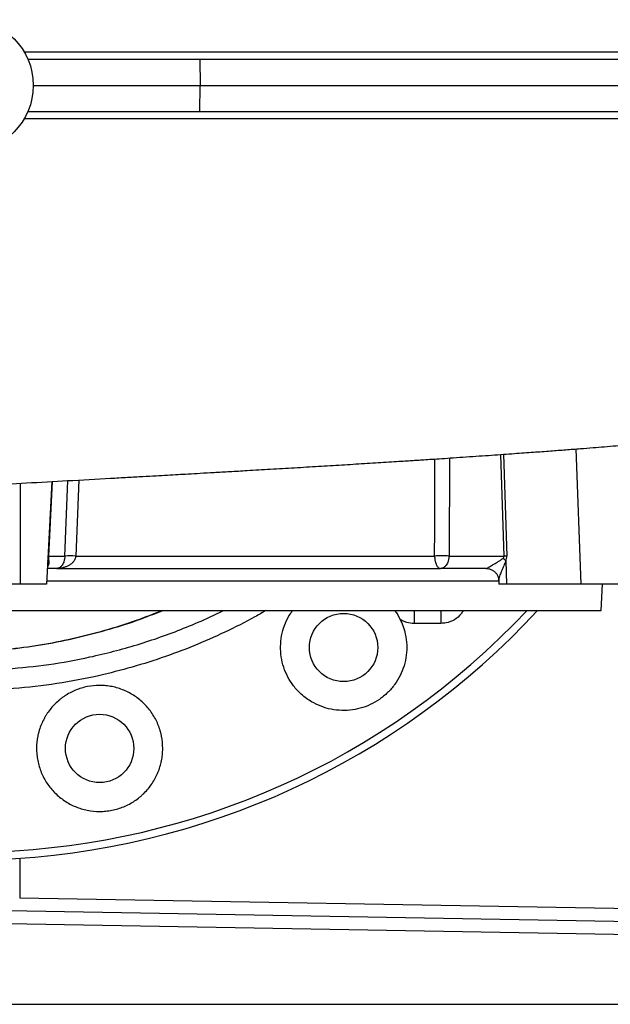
# Model space of a CAD drawing. Header units: millimetres. Extents: x 5831 to 11753, y 2048 to 15393.
# Tile 3 of 13: x 9302 to 10425, y 2048 to 3923. Entities that reach past the tile are written whole.
import ezdxf

# ---------------------------------------------------------------- set-up
doc = ezdxf.new("R2010")
doc.units = ezdxf.units.MM
doc.header["$LTSCALE"] = 5

msp = doc.modelspace()

# ---------------------------------------------------------------- linework, layer by layer
at = {"color": 7, "linetype": 'Continuous', "lineweight": 25}
for p, q in [((9317.1, 3848.2), (9644.5, 3848.2)), ((9644.5, 3848.2), (9644.7, 3798.2)), ((9644.5, 3848.2), (11091.1, 3848.2)), ((9327.5, 3798.2), (9644.7, 3798.2)), ((9644.5, 3748.2), (9644.7, 3798.2)), ((9644.7, 3798.2), (11091.8, 3798.2)), ((9317.1, 3748.2), (9644.5, 3748.2)), ((9644.5, 3748.2), (11091.1, 3748.2)), ((9362.8, 3043.8), (9352.5, 2848.2)), ((9356.2, 2901.9), (9387.5, 2901.9)), ((9408.1, 2901.9), (10090.8, 2901.9)), ((10118.3, 2901.9), (10223.1, 2901.9)), ((10226.2, 2892.7), (10227.8, 2848.2)), ((9372.1, 2878.2), (9354.1, 2878.2)), ((9372.1, 2878.2), (10101.8, 2878.2)), ((10189, 2878.2), (10101.8, 2878.2)), ((10212.8, 2856.2), (10213.2, 2848.2)), ((9302.5, 2848.2), (9102.5, 2848.2)), ((9352.5, 2848.2), (9302.5, 2848.2)), ((10227.8, 2848.2), (10213.2, 2848.2)), ((10369.3, 2848.2), (10227.8, 2848.2)), ((10440, 2848.2), (10369.3, 2848.2)), ((10407.5, 2798.2), (10410.1, 2848.2)), ((7997.5, 2798.2), (10407.5, 2798.2)), ((9301.7, 2251.2), (10845.6, 2224.2)), ((9278.9, 2226.6), (10853.4, 2199.1)), ((10853.4, 2174.1), (9278.9, 2201.6)), ((9202.5, 2048.2), (10853.4, 2048.2))]:
    msp.add_line(p, q, dxfattribs=at)
at = {"color": 8, "linetype": 'Continuous', "lineweight": 25}
for p, q in [((10223.1, 2901.9), (10216.9, 3095.3)), ((10222.1, 3095.6), (10228.3, 2901.9)), ((10359.7, 3105.8), (10369.3, 2848.2)), ((10119, 3088.6), (10118.3, 2901.9)), ((9302.5, 3040.4), (9302.5, 2848.2)), ((9363.6, 3043.8), (9356.2, 2901.9)), ((9387.5, 2901.9), (9393.5, 3045.5)), ((9414.1, 3046.7), (9408.1, 2901.9)), ((9352.9, 2854.5), (10212.9, 2854.5)), ((9301.7, 2326.6), (9301.7, 2251.2))]:
    msp.add_line(p, q, dxfattribs=at)
at = {"color": 8, "linetype": 'Continuous', "lineweight": 25, "flags": 128}
msp.add_lwpolyline([(10090.8, 2901.9), (10091, 2951.8), (10091.6, 3086.7)], dxfattribs=at)
at = {"color": 7, "linetype": 'Continuous', "lineweight": 25, "flags": 128}
for points in [[(10052.1, 2798.2), (10052, 2797.8), (10052, 2796.4), (10051.9, 2794.1), (10051.9, 2791), (10051.9, 2787.3), (10051.8, 2783), (10051.8, 2778.4), (10051.8, 2773.6)], [(10103, 2798.2), (10102.9, 2797.8), (10102.9, 2796.4), (10102.8, 2794.1), (10102.8, 2791), (10102.7, 2787.3), (10102.7, 2783), (10102.7, 2778.4), (10102.7, 2773.6)]]:
    msp.add_lwpolyline(points, dxfattribs=at)
at = {"color": 7, "linetype": 'Continuous', "lineweight": 25}
for centre, radius in [((9202.5, 3798.2), 125), ((9917.8, 2727.7), 65), ((9453.7, 2535.5), 65)]:
    msp.add_circle(centre, radius, dxfattribs=at)
for centre, radius, start, end in [((9364.5, 2892.1), 9.69, 147.3999, 176.4984), ((9355.8, 2895.5), 6.39, 86.1823, 93.8177), ((9397.8, 2712.1), 190.1, 86.8883, 93.1117), ((10104.6, 2543.5), 358.7, 87.8026, 92.1974), ((10197.4, 2864), 40.7, 44.9028, 55.0517), ((10225.7, 2605.9), 296, 89.4996, 90.5004), ((9202.5, 3798.2), 1475, 226.9093, 317.3151)]:
    msp.add_arc(centre, radius, start, end, dxfattribs=at)
at = {"color": 8, "linetype": 'Continuous', "lineweight": 25}
msp.add_arc((9202.5, 3798.2), 1460.3, 227.5717, 316.7794, dxfattribs=at)
at = {"color": 7, "linetype": 'Continuous', "lineweight": 25}
for centre, major_axis, ratio, start_param, end_param in [((9380.4, 2903.2), (15.8, 20.6), 0.89397, 2.224766, 2.412151), ((10073.8, 2903.2), (149.4, -1.5), 0.167075, 6.103867, 6.291252), ((10091.4, 2904.5), (136.9, -3.7), 0.364294, 6.117367, 6.304752)]:
    msp.add_ellipse(centre, major_axis=major_axis, ratio=ratio, start_param=start_param, end_param=end_param, dxfattribs=at)
for points, knots in [([(9310.1, 3862), (9327.1, 3862), (9344.1, 3862), (9378.2, 3862), (9395.2, 3862), (9446.2, 3862), (9480, 3862), (9547.1, 3862), (9580.5, 3862), (9630.3, 3862), (9646.9, 3862), (9679.9, 3862), (9696.3, 3861.9), (9778.3, 3861.9), (9843.1, 3861.9), (9970.9, 3861.9), (10034, 3861.9), (10158.5, 3861.9), (10219.9, 3861.9), (10295.6, 3861.9), (10310.7, 3861.9), (10340.7, 3861.9), (10355.7, 3861.9), (10400.3, 3861.9), (10429.6, 3861.9), (10516.3, 3861.9), (10572.5, 3861.9), (10681.5, 3861.9), (10734.4, 3861.9), (10837, 3861.8), (10886.7, 3861.8), (10958.7, 3861.8), (10982.3, 3861.8), (11017.1, 3861.8), (11028.6, 3861.8), (11051.3, 3861.8), (11062.6, 3861.8), (11085, 3861.8), (11096, 3861.8), (11117.6, 3861.8), (11128.3, 3861.8), (11159.8, 3861.8), (11180.1, 3861.8), (11239.1, 3861.8), (11275.8, 3861.8), (11343.9, 3861.8), (11375.4, 3861.8), (11418.6, 3861.8), (11432.3, 3861.8), (11451.9, 3861.8), (11458.2, 3861.8), (11470.6, 3861.8), (11476.6, 3861.8), (11505.6, 3861.7), (11525.8, 3861.7), (11551.5, 3861.7), (11559.3, 3861.7), (11569.9, 3861.7), (11573.2, 3861.7), (11577.9, 3861.7), (11579.5, 3861.7), (11582.4, 3861.7), (11583.9, 3861.7), (11585.2, 3861.7)], [0, 0, 0, 0, 0.015625, 0.015625, 0.03125, 0.03125, 0.0625, 0.0625, 0.09375, 0.09375, 0.109375, 0.109375, 0.125, 0.125, 0.1875, 0.1875, 0.25, 0.25, 0.3125, 0.3125, 0.328125, 0.328125, 0.34375, 0.34375, 0.375, 0.375, 0.4375, 0.4375, 0.5, 0.5, 0.5625, 0.5625, 0.59375, 0.59375, 0.609375, 0.609375, 0.625, 0.625, 0.640625, 0.640625, 0.65625, 0.65625, 0.6875, 0.6875, 0.75, 0.75, 0.8125, 0.8125, 0.84375, 0.84375, 0.859375, 0.859375, 0.875, 0.875, 0.9375, 0.9375, 0.96875, 0.96875, 0.984375, 0.984375, 0.992188, 0.992188, 1, 1, 1, 1]), ([(11585.2, 3734.8), (11585.2, 3734.8), (11585.1, 3734.8), (11584.9, 3734.8), (11584.6, 3734.8), (11584, 3734.8), (11582.8, 3734.8), (11580.2, 3734.8), (11577.9, 3734.8), (11573.2, 3734.8), (11569.9, 3734.8), (11559.3, 3734.7), (11551.5, 3734.7), (11526, 3734.7), (11506, 3734.7), (11460.2, 3734.7), (11434.4, 3734.7), (11391.4, 3734.7), (11376.3, 3734.7), (11356.5, 3734.7), (11352.5, 3734.7), (11344.4, 3734.7), (11340.3, 3734.7), (11327.8, 3734.7), (11319.4, 3734.7), (11276.4, 3734.7), (11239.5, 3734.7), (11180.6, 3734.7), (11160.3, 3734.7), (11118.6, 3734.7), (11097.1, 3734.7), (11030.9, 3734.6), (10984.8, 3734.6), (10924.6, 3734.6), (10912.4, 3734.6), (10887.8, 3734.6), (10875.4, 3734.6), (10837.7, 3734.6), (10812.3, 3734.6), (10734.7, 3734.6), (10681.6, 3734.6), (10572.4, 3734.6), (10516.3, 3734.6), (10401.2, 3734.6), (10342.2, 3734.6), (10266.6, 3734.6), (10251.4, 3734.6), (10220.8, 3734.6), (10205.4, 3734.5), (10159, 3734.5), (10127.8, 3734.5), (10033.9, 3734.5), (9970.5, 3734.5), (9842.3, 3734.5), (9777.5, 3734.5), (9695.5, 3734.5), (9679, 3734.5), (9646.1, 3734.5), (9629.5, 3734.5), (9579.8, 3734.5), (9546.5, 3734.5), (9479.5, 3734.5), (9445.9, 3734.5), (9395.1, 3734.5), (9378.2, 3734.5), (9344.2, 3734.5), (9327.1, 3734.5), (9310.1, 3734.5)], [0, 0, 0, 0, 0.000488, 0.000488, 0.000977, 0.001953, 0.003906, 0.007812, 0.015625, 0.015625, 0.03125, 0.03125, 0.0625, 0.0625, 0.125, 0.125, 0.1875, 0.1875, 0.21875, 0.21875, 0.226563, 0.226563, 0.234375, 0.234375, 0.25, 0.25, 0.3125, 0.3125, 0.34375, 0.34375, 0.375, 0.375, 0.4375, 0.4375, 0.453125, 0.453125, 0.46875, 0.46875, 0.5, 0.5, 0.5625, 0.5625, 0.625, 0.625, 0.6875, 0.6875, 0.703125, 0.703125, 0.71875, 0.71875, 0.75, 0.75, 0.8125, 0.8125, 0.875, 0.875, 0.890625, 0.890625, 0.90625, 0.90625, 0.9375, 0.9375, 0.96875, 0.96875, 0.984375, 0.984375, 1, 1, 1, 1]), ([(7060.5, 2886.9), (7060.4, 2886.9), (7060, 2886.8), (7062.9, 2887.4), (7067.9, 2888.4), (7075.1, 2889.7), (7083.5, 2891.1), (7093.2, 2892.7), (7105.1, 2894.6), (7119.1, 2896.8), (7135, 2899.1), (7151.6, 2901.4), (7168, 2903.6), (7185.4, 2905.8), (7204.9, 2908.3), (7226.6, 2910.9), (7248.8, 2913.4), (7274.8, 2916.3), (7305.9, 2919.6), (7343.3, 2923.3), (7377.5, 2926.6), (7407, 2929.2), (7432.2, 2931.4), (7459.8, 2933.8), (7487.5, 2936), (7515.1, 2938.2), (7541.7, 2940.2), (7570.4, 2942.3), (7600.5, 2944.5), (7630.3, 2946.6), (7658, 2948.4), (7683.1, 2950.1), (7705.2, 2951.6), (7723.8, 2952.8), (7739.7, 2953.8), (7755.5, 2954.8), (7774.2, 2956), (7797.1, 2957.4), (7824.4, 2959), (7855.7, 2960.9), (7890, 2963), (7926.1, 2965.1), (7962.9, 2967.2), (8005.1, 2969.6), (8053.2, 2972.3), (8107.3, 2975.3), (8162.5, 2978.3), (8217.5, 2981.2), (8269.9, 2984), (8317.4, 2986.6), (8359.1, 2988.8), (8396.1, 2990.8), (8431.3, 2992.6), (8467.9, 2994.6), (8514.9, 2997.1), (8572.9, 3000.2), (8642.7, 3004), (8717.5, 3008), (8795.5, 3012.3), (8874.7, 3016.6), (8951.5, 3020.9), (9025.6, 3025), (9097.1, 3028.9), (9168.2, 3032.9), (9240.6, 3037), (9315.7, 3041.2), (9394.2, 3045.5), (9458.1, 3049.1), (9505.7, 3051.8), (9534.7, 3053.4), (9559.9, 3054.8), (9582.2, 3056.1), (9602.5, 3057.2), (9623.3, 3058.4), (9646.1, 3059.7), (9672.5, 3061.2), (9702.2, 3062.9), (9738, 3065), (9779.2, 3067.4), (9824.5, 3070.1), (9869.8, 3072.8), (9914.1, 3075.5), (9950.1, 3077.7), (9978.3, 3079.5), (9998.7, 3080.7), (10017.5, 3081.9), (10033.7, 3083), (10046.8, 3083.8), (10058.7, 3084.6), (10071.3, 3085.4), (10086.8, 3086.4), (10105.4, 3087.6), (10127.3, 3089.1), (10151, 3090.7), (10175.4, 3092.4), (10199, 3094), (10221.4, 3095.6), (10248, 3097.5), (10278, 3099.6), (10310.5, 3102), (10340.2, 3104.3), (10367.1, 3106.3), (10391.4, 3108.2), (10414.1, 3110.1), (10437.8, 3112), (10464.6, 3114.2), (10494.7, 3116.7), (10526.9, 3119.5), (10560.3, 3122.4), (10594.3, 3125.5), (10628.5, 3128.7), (10662.5, 3132), (10694.9, 3135.2), (10724.6, 3138.3), (10749.6, 3141), (10770.4, 3143.3), (10787.6, 3145.3), (10803.2, 3147.1), (10817.4, 3148.8), (10831.2, 3150.4), (10845.8, 3152.3), (10862.7, 3154.4), (10881.2, 3156.8), (10901, 3159.5), (10921.9, 3162.4), (10943.3, 3165.5), (10964.2, 3168.7), (10983.6, 3171.9), (11001.5, 3174.8), (11017.9, 3177.7), (11033, 3180.5), (11046.7, 3183.1), (11059.3, 3185.6), (11071.1, 3188.1), (11082.2, 3190.5), (11093.4, 3193), (11105.2, 3195.8), (11118.4, 3199.1), (11131.6, 3202.5), (11144.9, 3206.3), (11156.2, 3209.6), (11166.6, 3212.8), (11177.2, 3216.2), (11190.7, 3220.8), (11207.2, 3226.8), (11218.9, 3231.5), (11225.2, 3234.1)], [0, 0, 0, 0, 0.0019715, 0.0103285, 0.020759, 0.0302801, 0.0383635, 0.0467176, 0.0556722, 0.0651114, 0.0750158, 0.0844612, 0.0926165, 0.1002241, 0.1092574, 0.1188632, 0.1276788, 0.1358586, 0.1483241, 0.1611568, 0.1736856, 0.1808684, 0.1880886, 0.1959608, 0.2045352, 0.2111989, 0.2182215, 0.2256037, 0.2333469, 0.2408998, 0.2475753, 0.2533709, 0.2587285, 0.2630187, 0.2662491, 0.269537, 0.2736612, 0.2787211, 0.2846512, 0.2914544, 0.2989072, 0.3064374, 0.3140186, 0.3216526, 0.3322384, 0.3429298, 0.3537249, 0.3645278, 0.3746364, 0.3835846, 0.3913654, 0.3979737, 0.4041147, 0.4108252, 0.4181141, 0.4298144, 0.4423616, 0.4557492, 0.4698881, 0.4839582, 0.497761, 0.5105425, 0.5231086, 0.5354688, 0.5480386, 0.5612872, 0.5751883, 0.5897727, 0.5956264, 0.6009191, 0.6054942, 0.6093518, 0.6130141, 0.6165074, 0.6206435, 0.6254216, 0.6308409, 0.6369012, 0.64502, 0.65358, 0.6620535, 0.6704425, 0.6787491, 0.6827987, 0.6868291, 0.6906707, 0.6938731, 0.6964115, 0.6984284, 0.7008583, 0.7038715, 0.7076127, 0.7119845, 0.7169635, 0.7219763, 0.7267883, 0.7313992, 0.7358082, 0.7433649, 0.7502362, 0.7564389, 0.7624205, 0.7677164, 0.7723737, 0.7774909, 0.7835148, 0.790457, 0.7980304, 0.8058575, 0.8139415, 0.8222833, 0.8307254, 0.8391167, 0.8468196, 0.8538081, 0.8589462, 0.8636194, 0.8679219, 0.8719153, 0.8756054, 0.8796429, 0.8844849, 0.8901275, 0.8958727, 0.9022554, 0.9092278, 0.9160661, 0.9225155, 0.9285794, 0.934261, 0.9395636, 0.9444903, 0.9490478, 0.9532866, 0.957224, 0.9608647, 0.9649848, 0.9689681, 0.9736083, 0.9779568, 0.9816737, 0.9837807, 0.9865414, 0.9901604, 0.9946439, 1, 1, 1, 1]), ([(9387.5, 2901.9), (9387.5, 2900.8), (9387.4, 2899.7), (9387.2, 2897.7), (9387, 2896.7), (9386.6, 2894.7), (9386.4, 2893.8), (9385.9, 2892.1), (9385.6, 2891.2), (9384.8, 2888.9), (9384.1, 2887.6), (9382.8, 2885.2), (9382.1, 2884.2), (9380.6, 2882.4), (9379.9, 2881.6), (9378.3, 2880.4), (9377.6, 2879.8), (9376, 2879), (9375.2, 2878.7), (9374, 2878.4), (9373.6, 2878.4), (9372.8, 2878.3), (9372.5, 2878.2), (9372.1, 2878.2)], [0, 0, 0, 0, 0.0625, 0.0625, 0.125, 0.125, 0.1875, 0.1875, 0.25, 0.25, 0.375, 0.375, 0.5, 0.5, 0.625, 0.625, 0.75, 0.75, 0.875, 0.875, 0.9375, 0.9375, 1, 1, 1, 1]), ([(9408.1, 2901.9), (9408.1, 2900.8), (9407.9, 2899.7), (9407.3, 2897.7), (9407, 2896.7), (9406.1, 2894.8), (9405.6, 2893.8), (9404.5, 2892.1), (9403.9, 2891.3), (9401.9, 2888.9), (9400.4, 2887.6), (9397.3, 2885.2), (9395.6, 2884.2), (9392.2, 2882.4), (9390.5, 2881.6), (9386.9, 2880.4), (9385, 2879.8), (9381.4, 2879), (9379.5, 2878.7), (9376.7, 2878.4), (9375.8, 2878.4), (9373.9, 2878.3), (9373, 2878.2), (9372.1, 2878.2)], [0, 0, 0, 0, 0.0625, 0.0625, 0.125, 0.125, 0.1875, 0.1875, 0.25, 0.25, 0.375, 0.375, 0.5, 0.5, 0.625, 0.625, 0.75, 0.75, 0.875, 0.875, 0.9375, 0.9375, 1, 1, 1, 1]), ([(10090.8, 2901.9), (10090.8, 2900.8), (10090.9, 2899.7), (10091.1, 2897.7), (10091.2, 2896.7), (10091.4, 2894.8), (10091.6, 2893.8), (10091.9, 2892.1), (10092.1, 2891.3), (10092.7, 2888.9), (10093.2, 2887.6), (10094.2, 2885.2), (10094.7, 2884.2), (10095.7, 2882.4), (10096.2, 2881.6), (10097.3, 2880.4), (10097.9, 2879.8), (10099, 2879), (10099.6, 2878.7), (10100.4, 2878.4), (10100.7, 2878.4), (10101.3, 2878.3), (10101.6, 2878.2), (10101.8, 2878.2)], [0, 0, 0, 0, 0.0625, 0.0625, 0.125, 0.125, 0.1875, 0.1875, 0.25, 0.25, 0.375, 0.375, 0.5, 0.5, 0.625, 0.625, 0.75, 0.75, 0.875, 0.875, 0.9375, 0.9375, 1, 1, 1, 1]), ([(10118.3, 2901.9), (10118.3, 2900.8), (10118.2, 2899.7), (10118, 2897.7), (10117.8, 2896.7), (10117.4, 2894.7), (10117.2, 2893.8), (10116.7, 2892.1), (10116.4, 2891.2), (10115.5, 2888.9), (10114.8, 2887.6), (10113.4, 2885.2), (10112.6, 2884.2), (10111.1, 2882.4), (10110.3, 2881.6), (10108.7, 2880.4), (10107.8, 2879.8), (10106.1, 2879), (10105.3, 2878.7), (10104, 2878.4), (10103.6, 2878.4), (10102.7, 2878.3), (10102.3, 2878.2), (10101.8, 2878.2)], [0, 0, 0, 0, 0.0625, 0.0625, 0.125, 0.125, 0.1875, 0.1875, 0.25, 0.25, 0.375, 0.375, 0.5, 0.5, 0.625, 0.625, 0.75, 0.75, 0.875, 0.875, 0.9375, 0.9375, 1, 1, 1, 1]), ([(10189, 2878.2), (10189.3, 2878.2), (10189.8, 2878.5), (10191.4, 2879.2), (10192.4, 2879.8), (10194.6, 2881), (10195.8, 2881.7), (10198.4, 2883.2), (10199.8, 2884), (10204.1, 2886.5), (10207.3, 2888.4), (10212.3, 2891.4), (10213.9, 2892.4), (10216.5, 2894.1), (10217.3, 2894.7), (10219, 2895.9), (10219.9, 2896.6), (10220.7, 2897.3)], [0, 0, 0, 0, 0.125, 0.125, 0.25, 0.25, 0.375, 0.375, 0.5, 0.5, 0.75, 0.75, 0.875, 0.875, 0.9375, 0.9375, 1, 1, 1, 1]), ([(10189.1, 2878.2), (10190.8, 2878.1), (10194.3, 2877.9), (10199.5, 2876), (10204.5, 2872.8), (10208.4, 2868.6), (10211, 2864), (10212.4, 2859.7), (10212.6, 2857.3), (10212.7, 2856.2)], [0, 0, 0, 0, 0.136862, 0.295417, 0.456212, 0.617889, 0.763803, 0.897257, 1, 1, 1, 1]), ([(10025.2, 2781.2), (10027.3, 2776.7), (10031.4, 2767.6), (10035.9, 2751.5), (10038.3, 2733.1), (10037.5, 2712.8), (10033.2, 2692.9), (10025.8, 2674), (10015.2, 2656.7), (10001.9, 2641.3), (9986.2, 2628.5), (9968.6, 2618.3), (9949.5, 2611.4), (9929.5, 2607.7), (9909.2, 2607.5), (9889.2, 2610.6), (9869.9, 2617.1), (9850.6, 2627.5), (9833.4, 2641.4), (9819.3, 2658.2), (9809, 2675.7), (9801.9, 2694.8), (9797.9, 2714.7), (9797.5, 2735), (9800.4, 2755.1), (9806.8, 2774.3), (9813.8, 2788.9), (9819.6, 2796.2), (9821.2, 2798.2)], [0, 0, 0, 0, 0.0293923, 0.0587847, 0.0986282, 0.1384716, 0.1783108, 0.21815, 0.2579839, 0.2978178, 0.3376474, 0.3774771, 0.4173049, 0.4571328, 0.4969619, 0.5367911, 0.5766242, 0.6164573, 0.6661442, 0.7059888, 0.7458334, 0.7856779, 0.8255225, 0.8653666, 0.9052106, 0.9450502, 0.9848898, 1, 1, 1, 1]), ([(10014.9, 2798.2), (10015, 2798.1), (10019.3, 2793), (10022.3, 2787), (10025.2, 2781.2)], [0, 0, 0, 0, 0.033458, 1, 1, 1, 1]), ([(10051.8, 2773.6), (10047.1, 2773.6), (10042.5, 2774.2), (10035.7, 2776.2), (10033.5, 2777), (10029.3, 2778.9), (10027.2, 2780), (10025.2, 2781.2)], [0, 0, 0, 0, 0.5, 0.5, 0.75, 0.75, 1, 1, 1, 1]), ([(9368.7, 2450.8), (9363.1, 2456.4), (9358.1, 2462.5), (9351.6, 2472.2), (9349.6, 2475.6), (9345.9, 2482.6), (9344.2, 2486.2), (9339.7, 2497.1), (9337.5, 2504.6), (9335.6, 2514.2), (9335.3, 2516.1), (9334.7, 2520), (9334.5, 2522), (9333.9, 2527.9), (9333.7, 2531.8), (9333.7, 2543.5), (9334.5, 2551.3), (9336.4, 2561), (9336.9, 2562.9), (9337.8, 2566.8), (9338.4, 2568.7), (9340.1, 2574.3), (9342.7, 2581.7), (9346.1, 2588.7), (9348.9, 2593.9), (9349.9, 2595.6), (9351.9, 2599), (9353, 2600.7), (9358.5, 2608.9), (9363.4, 2614.9), (9371.7, 2623.2), (9374.7, 2625.8), (9379.2, 2629.6), (9380.8, 2630.8), (9384, 2633.2), (9385.6, 2634.3), (9393.8, 2639.7), (9400.7, 2643.4), (9411.6, 2647.9), (9415.3, 2649.2), (9422.9, 2651.5), (9426.7, 2652.4), (9438.2, 2654.7), (9446, 2655.5), (9457.8, 2655.5), (9461.8, 2655.3), (9469.6, 2654.5), (9473.5, 2653.9), (9481.1, 2652.4), (9484.9, 2651.4), (9492.4, 2649.1), (9496.2, 2647.8), (9507.1, 2643.2), (9514, 2639.5), (9523.8, 2633), (9526.9, 2630.6), (9533, 2625.6), (9535.9, 2623), (9544.2, 2614.6), (9549.2, 2608.6), (9555.7, 2598.7), (9557.8, 2595.3), (9561.5, 2588.4), (9563.1, 2584.9), (9566.1, 2577.6), (9567.4, 2573.9), (9569.1, 2568.3), (9569.7, 2566.4), (9570.6, 2562.6), (9571.1, 2560.7), (9573, 2551), (9573.7, 2543.2), (9573.7, 2531.4), (9573.5, 2527.5), (9572.9, 2521.6), (9572.7, 2519.7), (9572.1, 2515.7), (9571.8, 2513.8), (9569.8, 2504.2), (9567.5, 2496.7), (9563.8, 2487.6), (9563, 2485.8), (9561.3, 2482.3), (9560.4, 2480.5), (9557.6, 2475.3), (9555.6, 2471.9), (9549, 2462.2), (9544.1, 2456.1), (9537.1, 2449.1), (9535.6, 2447.8), (9532.7, 2445.1), (9531.2, 2443.8), (9526.7, 2440.1), (9523.5, 2437.8), (9517, 2433.5), (9513.7, 2431.5), (9506.7, 2427.7), (9503.1, 2426), (9492.2, 2421.5), (9484.7, 2419.3), (9473.2, 2417), (9469.3, 2416.4), (9461.4, 2415.7), (9457.5, 2415.5), (9445.7, 2415.5), (9437.9, 2416.2), (9426.4, 2418.6), (9422.5, 2419.5), (9415, 2421.8), (9411.3, 2423.1), (9404.1, 2426.1), (9400.5, 2427.8), (9393.6, 2431.5), (9390.2, 2433.6), (9380.4, 2440.2), (9374.3, 2445.2), (9368.7, 2450.8)], [0, 0, 0, 0, 0.03125, 0.03125, 0.046875, 0.046875, 0.0625, 0.0625, 0.09375, 0.09375, 0.101562, 0.101562, 0.109375, 0.109375, 0.125, 0.125, 0.15625, 0.15625, 0.164062, 0.164062, 0.171875, 0.171875, 0.1875, 0.203125, 0.203125, 0.210937, 0.210937, 0.21875, 0.21875, 0.25, 0.25, 0.265625, 0.265625, 0.273437, 0.273437, 0.28125, 0.28125, 0.3125, 0.3125, 0.328125, 0.328125, 0.34375, 0.34375, 0.375, 0.375, 0.390625, 0.390625, 0.40625, 0.40625, 0.421875, 0.421875, 0.4375, 0.4375, 0.46875, 0.46875, 0.484375, 0.484375, 0.5, 0.5, 0.53125, 0.53125, 0.546875, 0.546875, 0.5625, 0.5625, 0.578125, 0.578125, 0.585937, 0.585937, 0.59375, 0.59375, 0.625, 0.625, 0.640625, 0.640625, 0.648437, 0.648437, 0.65625, 0.65625, 0.6875, 0.6875, 0.695312, 0.695312, 0.703125, 0.703125, 0.71875, 0.71875, 0.75, 0.75, 0.757812, 0.757812, 0.765625, 0.765625, 0.78125, 0.78125, 0.796875, 0.796875, 0.8125, 0.8125, 0.84375, 0.84375, 0.859375, 0.859375, 0.875, 0.875, 0.90625, 0.90625, 0.921875, 0.921875, 0.9375, 0.9375, 0.953125, 0.953125, 0.96875, 0.96875, 1, 1, 1, 1])]:
    msp.add_open_spline(points, degree=3, knots=knots, dxfattribs=at)
at = {"color": 8, "linetype": 'Continuous', "lineweight": 25}
for points, knots in [([(9356.4, 2897.3), (9356.6, 2895.7), (9357.1, 2892.4), (9357, 2887.5), (9356.7, 2883.6), (9354.5, 2882), (9354.3, 2881.9)], [0, 0, 0, 0, 0.241102, 0.4862, 0.960726, 1, 1, 1, 1]), ([(10226.2, 2892.7), (10225, 2889.4), (10222.4, 2882.8), (10218.4, 2874), (10215.4, 2866.6), (10213.6, 2861), (10212.7, 2857.5), (10212.9, 2856.5), (10213, 2856.2)], [0, 0, 0, 0, 0.204291, 0.419355, 0.639166, 0.784596, 0.934184, 1, 1, 1, 1]), ([(9277.9, 2724.2), (9298.7, 2726.8), (9340.2, 2732), (9402.1, 2744.3), (9463.5, 2760), (9520.5, 2777.8), (9556.3, 2791.9), (9572.4, 2798.2)], [0, 0, 0, 0, 0.206081, 0.41216, 0.620924, 0.829687, 1, 1, 1, 1]), ([(9575.2, 2798.2), (9558.3, 2791.6), (9521.9, 2777.2), (9464.5, 2759.3), (9403.4, 2743.7), (9341.2, 2731.3), (9299, 2726.1), (9278, 2723.5)], [0, 0, 0, 0, 0.177175, 0.381539, 0.585904, 0.792952, 1, 1, 1, 1]), ([(9278.2, 2687), (9304.4, 2689.4), (9357.1, 2694.3), (9424.4, 2706.8), (9480.4, 2720.1), (9525.3, 2732.8), (9569.7, 2747.4), (9613.9, 2764.1), (9653.9, 2780.9), (9678.8, 2793.1), (9689.4, 2798.2)], [0, 0, 0, 0, 0.184585, 0.370098, 0.478637, 0.587176, 0.696475, 0.805774, 0.917478, 1, 1, 1, 1]), ([(9770.1, 2798.2), (9763.1, 2794.1), (9737.7, 2779.2), (9692, 2756.5), (9632.6, 2730.1), (9571.1, 2707.2), (9507.7, 2687.5), (9438.1, 2670.2), (9362.1, 2656.1), (9307.2, 2651), (9279.7, 2648.4)], [0, 0, 0, 0, 0.046648, 0.171205, 0.295665, 0.423779, 0.551998, 0.680112, 0.839648, 1, 1, 1, 1]), ([(10145, 2798.2), (10143.8, 2796), (10140, 2788.7), (10128.8, 2780), (10115.1, 2774.3), (10106.1, 2773.8), (10102.7, 2773.6)], [0, 0, 0, 0, 0.148181, 0.47497, 0.801758, 1, 1, 1, 1])]:
    msp.add_open_spline(points, degree=3, knots=knots, dxfattribs=at)
at = {"color": 7, "linetype": 'Continuous', "lineweight": 25}
msp.add_open_spline([(10102.7, 2773.6), (10085.7, 2773.6), (10068.8, 2773.6), (10051.8, 2773.6)], degree=3, dxfattribs=at)

doc.saveas('drawing.dxf')
